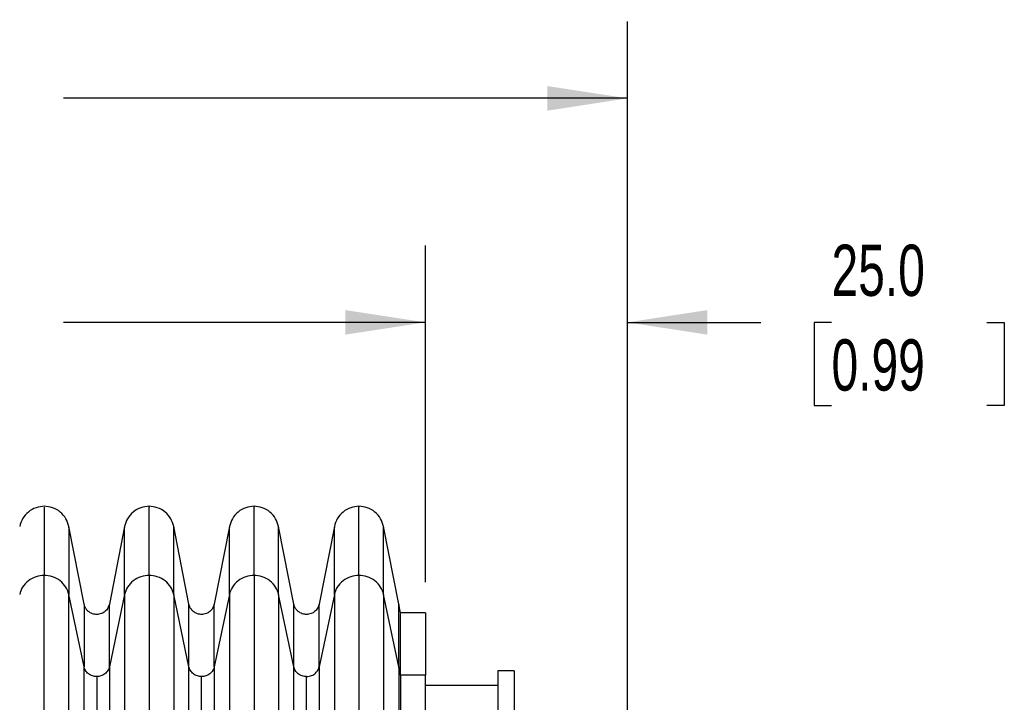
# Model space of a CAD drawing. Header units: millimetres. Extents: x 19 to 819, y 19 to 629.
# Tile 24 of 46: x 471 to 593, y 316 to 401. Entities that reach past the tile are written whole.
import ezdxf

# ---------------------------------------------------------------- set-up
doc = ezdxf.new("R2010")
doc.units = ezdxf.units.MM
doc.header["$LTSCALE"] = 3
doc.layers.add('DIMENSIONS', color=140, linetype='Continuous', lineweight=25)
doc.styles.add('SLDTEXTSTYLE0', font='TXT', dxfattribs={"width": 0.7})
doc.dimstyles.new('SLDDIMSTYLE1', dxfattribs={"dimtxt": 6.474023, "dimasz": 9.906, "dimexe": 0, "dimexo": 0.0625, "dimgap": 1.618506, "dimtad": 0, "dimtih": 1, "dimtoh": 1, "dimrnd": 1e-09, "dimzin": 4, "dimdsep": 46, "dimtxsty": 'SLDTEXTSTYLE0', "dimsah": 1, "dimcen": 0.09, "dimadec": 0, "dimazin": 1, "dimtfac": 1, "dimtmove": 0, "dimatfit": 0, "dimfxl": 0, "dimfrac": 2, "dimtolj": 1, "dimtzin": 12, "dimarcsym": 0})
doc.dimstyles.new('SLDDIMSTYLE2', dxfattribs={"dimtxt": 6.474023, "dimasz": 9.906, "dimexe": 0, "dimexo": 0.0625, "dimgap": 1.618506, "dimtad": 0, "dimtih": 1, "dimtoh": 1, "dimrnd": 1e-09, "dimzin": 12, "dimdsep": 46, "dimtxsty": 'SLDTEXTSTYLE0', "dimsah": 1, "dimcen": 0.09, "dimadec": 0, "dimazin": 3, "dimtfac": 1, "dimtofl": 0, "dimtmove": 0, "dimatfit": 3, "dimfxl": 0, "dimfrac": 2, "dimtolj": 1, "dimtzin": 12, "dimarcsym": 0})

# ---------------------------------------------------------------- blocks, each defined once
blk = doc.blocks.new('_D_2')
at = {"layer": 'DIMENSIONS'}
for p, q in [((390.02, 323.79), (390.02, 372.69)), ((521.49, 330.99), (521.49, 372.69)), ((390.02, 363.17), (439.85, 363.17)), ((448.63, 363.17), (446.45, 363.17)), ((446.45, 363.17), (446.45, 352.88)), ((467.86, 363.17), (470.04, 363.17)), ((470.04, 363.17), (470.04, 352.88)), ((521.49, 363.17), (476.64, 363.17)), ((446.45, 352.88), (448.63, 352.88)), ((470.04, 352.88), (467.86, 352.88))]:
    blk.add_line(p, q, dxfattribs=at)
for points in [[(390.02, 363.17), (399.93, 361.65), (399.93, 364.69)], [(521.49, 363.17), (511.58, 364.69), (511.58, 361.65)]]:
    blk.add_solid(points, dxfattribs=at)
at = {"layer": 'DIMENSIONS', "char_height": 6.35, "attachment_point": 1, "style": 'SLDTEXTSTYLE0'}
for s, insert in [('131.5', (445.93, 372.8)), ('5.18', (448.63, 361.07))]:
    blk.add_mtext(s, dxfattribs=dict(at, insert=insert))
blk = doc.blocks.new('_D_3')
at = {"layer": 'DIMENSIONS'}
for p, q in [((521.49, 330.99), (521.49, 372.69)), ((546.52, 303.22), (546.52, 372.69)), ((521.49, 363.17), (502.44, 363.17)), ((546.52, 363.17), (563.05, 363.17)), ((571.82, 363.17), (569.65, 363.17)), ((569.65, 363.17), (569.65, 352.88)), ((591.06, 363.17), (593.23, 363.17)), ((593.23, 363.17), (593.23, 352.88)), ((569.65, 352.88), (571.82, 352.88)), ((593.23, 352.88), (591.06, 352.88))]:
    blk.add_line(p, q, dxfattribs=at)
for points in [[(521.49, 363.17), (511.58, 364.69), (511.58, 361.65)], [(546.52, 363.17), (556.43, 361.65), (556.43, 364.69)]]:
    blk.add_solid(points, dxfattribs=at)
at = {"layer": 'DIMENSIONS', "char_height": 6.35, "attachment_point": 1, "style": 'SLDTEXTSTYLE0'}
for s, insert in [('25.0', (571.82, 372.8)), ('0.99', (571.82, 361.07))]:
    blk.add_mtext(s, dxfattribs=dict(at, insert=insert))
blk = doc.blocks.new('_D_4')
at = {"layer": 'DIMENSIONS'}
for p, q in [((354.02, 320.34), (354.02, 400.45)), ((546.52, 303.22), (546.52, 400.45)), ((354.02, 390.93), (439.85, 390.93)), ((448.63, 390.93), (446.45, 390.93)), ((446.45, 390.93), (446.45, 380.64)), ((467.86, 390.93), (470.04, 390.93)), ((470.04, 390.93), (470.04, 380.64)), ((546.52, 390.93), (476.64, 390.93)), ((446.45, 380.64), (448.63, 380.64)), ((470.04, 380.64), (467.86, 380.64))]:
    blk.add_line(p, q, dxfattribs=at)
for points in [[(354.02, 390.93), (363.93, 389.4), (363.93, 392.45)], [(546.52, 390.93), (536.61, 392.45), (536.61, 389.4)]]:
    blk.add_solid(points, dxfattribs=at)
at = {"layer": 'DIMENSIONS', "char_height": 6.35, "attachment_point": 1, "style": 'SLDTEXTSTYLE0'}
for s, insert in [('192.5', (445.93, 400.56)), ('7.58', (448.63, 388.82))]:
    blk.add_mtext(s, dxfattribs=dict(at, insert=insert))

msp = doc.modelspace()

# ---------------------------------------------------------------- linework, layer by layer
for p, q in [((479.183, 328.269), (477.295, 337.875)), ((484.211, 337.875), (482.323, 328.269)), ((492.183, 328.269), (490.295, 337.875)), ((497.211, 337.875), (495.323, 328.269)), ((505.183, 328.269), (503.295, 337.875)), ((510.211, 337.875), (508.323, 328.269)), ((518.183, 328.269), (516.295, 337.875)), ((487.253, 331.806), (487.253, 306.408)), ((500.253, 331.806), (500.253, 306.408)), ((513.253, 331.806), (513.253, 306.408)), ((477.295, 305.885), (477.295, 329.468)), ((479.183, 320.49), (477.295, 329.468)), ((484.211, 329.468), (482.323, 320.49)), ((484.211, 329.468), (484.211, 305.885)), ((490.295, 329.468), (490.295, 305.885)), ((492.183, 320.49), (490.295, 329.468)), ((497.211, 329.468), (495.323, 320.49)), ((497.211, 329.468), (497.211, 305.885)), ((503.295, 329.468), (503.295, 305.885)), ((505.183, 320.49), (503.295, 329.468)), ((510.211, 329.468), (508.323, 320.49)), ((510.211, 329.468), (510.211, 305.885)), ((516.295, 329.468), (516.295, 305.885)), ((518.183, 320.49), (516.295, 329.468)), ((518.397, 327.177), (518.183, 328.269)), ((521.485, 327.177), (518.397, 327.177)), ((479.183, 303.879), (479.183, 320.49)), ((482.323, 320.49), (482.323, 303.879)), ((492.183, 303.879), (492.183, 320.49)), ((495.323, 320.49), (495.323, 303.879)), ((505.183, 303.879), (505.183, 320.49)), ((508.323, 320.49), (508.323, 303.879)), ((518.183, 320.49), (518.183, 303.879)), ((518.397, 319.47), (518.183, 320.49)), ((532.485, 319.977), (530.485, 319.977)), ((480.753, 319.283), (480.753, 303.609)), ((493.753, 303.609), (493.753, 319.283)), ((506.753, 303.609), (506.753, 319.283)), ((518.397, 319.47), (518.397, 303.651)), ((521.485, 319.47), (518.397, 319.47)), ((530.485, 318.177), (521.485, 318.177))]:
    msp.add_line(p, q)
for points, knots in [([(474.253, 340.377), (473.908, 340.344), (473.196, 340.275), (472.246, 339.717), (471.516, 338.892), (471.31, 338.207), (471.211, 337.875)], [0, 0, 0, 0, 0.2424477, 0.5, 0.7575523, 1, 1, 1, 1]), ([(477.295, 337.875), (477.195, 338.207), (476.99, 338.892), (476.259, 339.717), (475.309, 340.275), (474.598, 340.344), (474.253, 340.377)], [0, 0, 0, 0, 0.2424477, 0.5, 0.7575523, 1, 1, 1, 1]), ([(474.253, 340.266), (474.253, 340.284), (474.253, 340.336), (474.253, 339.467), (474.253, 337.748), (474.253, 335.237), (474.253, 332.95), (474.253, 331.806)], [0, 0, 0, 0, 0.1200322, 0.3400538, 0.5601316, 0.7800447, 1, 1, 1, 1]), ([(487.253, 340.377), (486.908, 340.344), (486.196, 340.275), (485.246, 339.717), (484.516, 338.892), (484.31, 338.207), (484.211, 337.875)], [0, 0, 0, 0, 0.24244769, 0.5, 0.75755231, 1, 1, 1, 1]), ([(490.295, 337.875), (490.195, 338.207), (489.99, 338.892), (489.259, 339.717), (488.309, 340.275), (487.598, 340.344), (487.253, 340.377)], [0, 0, 0, 0, 0.2424477, 0.5, 0.7575523, 1, 1, 1, 1]), ([(487.253, 331.806), (487.253, 332.969), (487.253, 335.295), (487.253, 337.832), (487.253, 339.539), (487.253, 340.365), (487.253, 340.29), (487.253, 340.266)], [0, 0, 0, 0, 0.2239628, 0.4478712, 0.6719515, 0.8959739, 1, 1, 1, 1]), ([(500.253, 340.377), (499.908, 340.344), (499.196, 340.275), (498.246, 339.717), (497.516, 338.892), (497.31, 338.207), (497.211, 337.875)], [0, 0, 0, 0, 0.2424477, 0.5, 0.7575523, 1, 1, 1, 1]), ([(503.295, 337.875), (503.195, 338.207), (502.99, 338.892), (502.259, 339.717), (501.309, 340.275), (500.598, 340.344), (500.253, 340.377)], [0, 0, 0, 0, 0.2424477, 0.5, 0.7575523, 1, 1, 1, 1]), ([(500.253, 331.806), (500.253, 332.969), (500.253, 335.295), (500.253, 337.832), (500.253, 339.539), (500.253, 340.365), (500.253, 340.29), (500.253, 340.266)], [0, 0, 0, 0, 0.2239628, 0.4478712, 0.6719515, 0.8959739, 1, 1, 1, 1]), ([(513.253, 340.377), (512.908, 340.344), (512.196, 340.275), (511.246, 339.717), (510.516, 338.892), (510.31, 338.207), (510.211, 337.875)], [0, 0, 0, 0, 0.2424477, 0.5, 0.7575523, 1, 1, 1, 1]), ([(516.295, 337.875), (516.195, 338.207), (515.99, 338.892), (515.259, 339.717), (514.309, 340.275), (513.598, 340.344), (513.253, 340.377)], [0, 0, 0, 0, 0.2424477, 0.5, 0.7575523, 1, 1, 1, 1]), ([(513.253, 331.806), (513.253, 332.969), (513.253, 335.295), (513.253, 337.832), (513.253, 339.539), (513.253, 340.365), (513.253, 340.29), (513.253, 340.266)], [0, 0, 0, 0, 0.2239628, 0.4478712, 0.6719515, 0.8959739, 1, 1, 1, 1]), ([(477.295, 337.766), (477.295, 337.784), (477.295, 337.835), (477.295, 336.983), (477.295, 335.299), (477.295, 332.835), (477.295, 330.591), (477.295, 329.468)], [0, 0, 0, 0, 0.119902, 0.3397205, 0.559709, 0.7797208, 1, 1, 1, 1]), ([(484.211, 329.468), (484.211, 330.61), (484.211, 332.892), (484.211, 335.381), (484.211, 337.054), (484.211, 337.864), (484.211, 337.79), (484.211, 337.766)], [0, 0, 0, 0, 0.224292, 0.4482972, 0.6722817, 0.8960942, 1, 1, 1, 1]), ([(490.295, 329.468), (490.295, 330.61), (490.295, 332.892), (490.295, 335.381), (490.295, 337.054), (490.295, 337.864), (490.295, 337.79), (490.295, 337.766)], [0, 0, 0, 0, 0.224292, 0.4482972, 0.6722817, 0.8960942, 1, 1, 1, 1]), ([(497.211, 329.468), (497.211, 330.61), (497.211, 332.892), (497.211, 335.381), (497.211, 337.054), (497.211, 337.864), (497.211, 337.79), (497.211, 337.766)], [0, 0, 0, 0, 0.224292, 0.44829723, 0.67228167, 0.89609421, 1, 1, 1, 1]), ([(503.295, 329.468), (503.295, 330.61), (503.295, 332.892), (503.295, 335.381), (503.295, 337.054), (503.295, 337.864), (503.295, 337.79), (503.295, 337.766)], [0, 0, 0, 0, 0.224292, 0.44829723, 0.67228167, 0.89609421, 1, 1, 1, 1]), ([(510.211, 329.468), (510.211, 330.61), (510.211, 332.892), (510.211, 335.381), (510.211, 337.054), (510.211, 337.864), (510.211, 337.79), (510.211, 337.766)], [0, 0, 0, 0, 0.224292, 0.4482972, 0.6722817, 0.8960942, 1, 1, 1, 1]), ([(516.295, 329.468), (516.295, 330.61), (516.295, 332.892), (516.295, 335.381), (516.295, 337.054), (516.295, 337.864), (516.295, 337.79), (516.295, 337.766)], [0, 0, 0, 0, 0.224292, 0.4482972, 0.6722817, 0.8960942, 1, 1, 1, 1]), ([(474.253, 331.806), (473.925, 331.806), (473.577, 331.756), (472.898, 331.536), (472.569, 331.366), (471.997, 330.926), (471.755, 330.658), (471.394, 330.078), (471.274, 329.769), (471.211, 329.468)], [0, 0, 0, 0, 0.25, 0.25, 0.5, 0.5, 0.75, 0.75, 1, 1, 1, 1]), ([(474.253, 306.408), (474.253, 307.771), (474.253, 309.138), (474.253, 311.846), (474.253, 313.187), (474.253, 315.81), (474.253, 317.092), (474.253, 319.562), (474.253, 320.75), (474.253, 323.004), (474.253, 324.069), (474.253, 326.051), (474.253, 326.969), (474.253, 328.64), (474.253, 329.393), (474.253, 330.728), (474.253, 331.31), (474.253, 331.806)], [0, 0, 0, 0, 0.125, 0.125, 0.25, 0.25, 0.375, 0.375, 0.5, 0.5, 0.625, 0.625, 0.75, 0.75, 0.875, 0.875, 1, 1, 1, 1]), ([(477.295, 329.468), (477.231, 329.769), (477.112, 330.078), (476.75, 330.658), (476.508, 330.926), (475.936, 331.366), (475.607, 331.536), (474.929, 331.756), (474.581, 331.806), (474.253, 331.806)], [0, 0, 0, 0, 0.25, 0.25, 0.5, 0.5, 0.75, 0.75, 1, 1, 1, 1]), ([(487.253, 331.806), (486.925, 331.806), (486.577, 331.756), (485.898, 331.536), (485.569, 331.366), (484.997, 330.926), (484.755, 330.658), (484.394, 330.078), (484.274, 329.769), (484.211, 329.468)], [0, 0, 0, 0, 0.25, 0.25, 0.5, 0.5, 0.75, 0.75, 1, 1, 1, 1]), ([(490.295, 329.468), (490.231, 329.769), (490.112, 330.078), (489.75, 330.658), (489.508, 330.926), (488.936, 331.366), (488.607, 331.536), (487.929, 331.756), (487.581, 331.806), (487.253, 331.806)], [0, 0, 0, 0, 0.25, 0.25, 0.5, 0.5, 0.75, 0.75, 1, 1, 1, 1]), ([(500.253, 331.806), (499.925, 331.806), (499.577, 331.756), (498.898, 331.536), (498.569, 331.366), (497.997, 330.926), (497.755, 330.658), (497.394, 330.078), (497.274, 329.769), (497.211, 329.468)], [0, 0, 0, 0, 0.25, 0.25, 0.5, 0.5, 0.75, 0.75, 1, 1, 1, 1]), ([(503.295, 329.468), (503.231, 329.769), (503.112, 330.078), (502.75, 330.658), (502.508, 330.926), (501.936, 331.366), (501.607, 331.536), (500.929, 331.756), (500.581, 331.806), (500.253, 331.806)], [0, 0, 0, 0, 0.25, 0.25, 0.5, 0.5, 0.75, 0.75, 1, 1, 1, 1]), ([(513.253, 331.806), (512.925, 331.806), (512.577, 331.756), (511.898, 331.536), (511.569, 331.366), (510.997, 330.926), (510.755, 330.658), (510.394, 330.078), (510.274, 329.769), (510.211, 329.468)], [0, 0, 0, 0, 0.25, 0.25, 0.5, 0.5, 0.75, 0.75, 1, 1, 1, 1]), ([(516.295, 329.468), (516.231, 329.769), (516.112, 330.078), (515.75, 330.658), (515.508, 330.926), (514.936, 331.366), (514.607, 331.536), (513.929, 331.756), (513.581, 331.806), (513.253, 331.806)], [0, 0, 0, 0, 0.25, 0.25, 0.5, 0.5, 0.75, 0.75, 1, 1, 1, 1]), ([(482.323, 328.269), (482.268, 328.088), (482.158, 327.73), (481.793, 327.327), (481.391, 327.09), (480.967, 326.973), (480.477, 326.969), (480.014, 327.13), (479.661, 327.391), (479.433, 327.652), (479.265, 327.949), (479.21, 328.164), (479.183, 328.269)], [0, 0, 0, 0, 0.1277819, 0.2533424, 0.3604271, 0.443219, 0.5510778, 0.691267, 0.7692734, 0.8486088, 0.9263405, 1, 1, 1, 1]), ([(495.323, 328.269), (495.268, 328.088), (495.158, 327.73), (494.793, 327.327), (494.391, 327.09), (493.967, 326.973), (493.477, 326.969), (493.014, 327.13), (492.661, 327.391), (492.433, 327.652), (492.265, 327.949), (492.21, 328.164), (492.183, 328.269)], [0, 0, 0, 0, 0.1277819, 0.2533424, 0.3604271, 0.443219, 0.5510778, 0.691267, 0.7692734, 0.8486088, 0.9263405, 1, 1, 1, 1]), ([(508.323, 328.269), (508.268, 328.088), (508.158, 327.73), (507.793, 327.327), (507.391, 327.09), (506.967, 326.973), (506.477, 326.969), (506.014, 327.13), (505.661, 327.391), (505.433, 327.652), (505.265, 327.949), (505.21, 328.164), (505.183, 328.269)], [0, 0, 0, 0, 0.1277819, 0.2533424, 0.3604271, 0.443219, 0.5510778, 0.691267, 0.7692734, 0.8486088, 0.9263405, 1, 1, 1, 1]), ([(479.183, 328.169), (479.183, 328.185), (479.183, 328.232), (479.183, 327.448), (479.183, 325.894), (479.183, 323.614), (479.183, 321.533), (479.183, 320.49)], [0, 0, 0, 0, 0.119331, 0.3382921, 0.5579073, 0.7783422, 1, 1, 1, 1]), ([(482.323, 320.49), (482.323, 321.551), (482.323, 323.667), (482.323, 325.97), (482.323, 327.513), (482.323, 328.258), (482.323, 328.19), (482.323, 328.169)], [0, 0, 0, 0, 0.2256839, 0.4500951, 0.6736681, 0.8965855, 1, 1, 1, 1]), ([(492.183, 320.49), (492.183, 321.551), (492.183, 323.667), (492.183, 325.97), (492.183, 327.513), (492.183, 328.258), (492.183, 328.19), (492.183, 328.169)], [0, 0, 0, 0, 0.2256839, 0.4500951, 0.6736681, 0.8965855, 1, 1, 1, 1]), ([(495.323, 320.49), (495.323, 321.551), (495.323, 323.667), (495.323, 325.97), (495.323, 327.513), (495.323, 328.258), (495.323, 328.19), (495.323, 328.169)], [0, 0, 0, 0, 0.2256839, 0.4500951, 0.6736681, 0.8965855, 1, 1, 1, 1]), ([(505.183, 320.49), (505.183, 321.551), (505.183, 323.667), (505.183, 325.97), (505.183, 327.513), (505.183, 328.258), (505.183, 328.19), (505.183, 328.169)], [0, 0, 0, 0, 0.2256839, 0.4500951, 0.6736681, 0.8965855, 1, 1, 1, 1]), ([(508.323, 320.49), (508.323, 321.551), (508.323, 323.667), (508.323, 325.97), (508.323, 327.513), (508.323, 328.258), (508.323, 328.19), (508.323, 328.169)], [0, 0, 0, 0, 0.2256839, 0.4500951, 0.6736681, 0.8965855, 1, 1, 1, 1]), ([(518.183, 320.49), (518.183, 321.551), (518.183, 323.667), (518.183, 325.97), (518.183, 327.513), (518.183, 328.258), (518.183, 328.19), (518.183, 328.169)], [0, 0, 0, 0, 0.2256839, 0.4500951, 0.6736681, 0.8965855, 1, 1, 1, 1]), ([(518.397, 319.47), (518.397, 320.522), (518.397, 322.619), (518.397, 324.901), (518.397, 326.429), (518.397, 327.167), (518.397, 327.099), (518.397, 327.078)], [0, 0, 0, 0, 0.2258569, 0.4503187, 0.6738407, 0.8966469, 1, 1, 1, 1]), ([(521.485, 327.177), (521.485, 327.176), (521.485, 327.174), (521.485, 327.157), (521.485, 327.13), (521.485, 327.092), (521.485, 327.043), (521.485, 326.983), (521.485, 326.912), (521.485, 326.83), (521.485, 326.737), (521.485, 326.633), (521.485, 326.519), (521.485, 326.393), (521.485, 326.256), (521.485, 326.109), (521.485, 325.951), (521.485, 325.781), (521.485, 325.601), (521.485, 325.41), (521.485, 325.15), (521.485, 324.808), (521.485, 324.365), (521.485, 323.886), (521.485, 323.368), (521.485, 322.813), (521.485, 322.22), (521.485, 321.59), (521.485, 320.922), (521.485, 320.218), (521.485, 319.72), (521.485, 319.47)], [0, 0, 0, 0, 0.0260643, 0.0521283, 0.0781946, 0.104266, 0.130345, 0.1564344, 0.1825366, 0.2086545, 0.2347905, 0.2609474, 0.2871277, 0.3133341, 0.3395691, 0.3658354, 0.3921355, 0.418472, 0.4448475, 0.4712645, 0.4977256, 0.5470373, 0.5965109, 0.6461622, 0.696007, 0.7460611, 0.7963396, 0.8468579, 0.897631, 0.9486735, 1, 1, 1, 1]), ([(480.753, 319.283), (480.583, 319.283), (480.404, 319.309), (480.054, 319.422), (479.884, 319.51), (479.589, 319.737), (479.464, 319.876), (479.277, 320.175), (479.215, 320.334), (479.183, 320.49)], [0, 0, 0, 0, 0.25, 0.25, 0.5, 0.5, 0.75, 0.75, 1, 1, 1, 1]), ([(482.323, 320.49), (482.29, 320.334), (482.228, 320.175), (482.042, 319.876), (481.917, 319.737), (481.622, 319.51), (481.452, 319.422), (481.102, 319.309), (480.922, 319.283), (480.753, 319.283)], [0, 0, 0, 0, 0.25, 0.25, 0.5, 0.5, 0.75, 0.75, 1, 1, 1, 1]), ([(493.753, 319.283), (493.583, 319.283), (493.404, 319.309), (493.054, 319.422), (492.884, 319.51), (492.589, 319.737), (492.464, 319.876), (492.277, 320.175), (492.215, 320.334), (492.183, 320.49)], [0, 0, 0, 0, 0.25, 0.25, 0.5, 0.5, 0.75, 0.75, 1, 1, 1, 1]), ([(495.323, 320.49), (495.29, 320.334), (495.228, 320.175), (495.042, 319.876), (494.917, 319.737), (494.622, 319.51), (494.452, 319.422), (494.102, 319.309), (493.922, 319.283), (493.753, 319.283)], [0, 0, 0, 0, 0.25, 0.25, 0.5, 0.5, 0.75, 0.75, 1, 1, 1, 1]), ([(506.753, 319.283), (506.583, 319.283), (506.404, 319.309), (506.054, 319.422), (505.884, 319.51), (505.589, 319.737), (505.464, 319.876), (505.277, 320.175), (505.215, 320.334), (505.183, 320.49)], [0, 0, 0, 0, 0.25, 0.25, 0.5, 0.5, 0.75, 0.75, 1, 1, 1, 1]), ([(506.753, 319.283), (506.972, 319.283), (507.191, 319.327), (507.578, 319.482), (507.745, 319.592), (508.012, 319.839), (508.111, 319.975), (508.254, 320.24), (508.297, 320.37), (508.323, 320.49)], [0, 0, 0, 0, 0.25, 0.25, 0.5, 0.5, 0.75, 0.75, 1, 1, 1, 1]), ([(530.485, 319.977), (530.485, 319.976), (530.485, 319.975), (530.485, 319.961), (530.485, 319.938), (530.485, 319.906), (530.485, 319.866), (530.485, 319.816), (530.485, 319.757), (530.485, 319.689), (530.485, 319.612), (530.485, 319.527), (530.485, 319.432), (530.485, 319.328), (530.485, 319.214), (530.485, 319.092), (530.485, 318.961), (530.485, 318.821), (530.485, 318.672), (530.485, 318.513), (530.485, 318.346), (530.485, 318.17), (530.485, 317.984), (530.485, 317.79), (530.485, 317.586), (530.485, 317.374), (530.485, 317.152), (530.485, 316.921), (530.485, 316.682), (530.485, 316.433), (530.485, 316.175), (530.485, 315.908), (530.485, 315.632), (530.485, 315.347), (530.485, 315.053), (530.485, 314.75), (530.485, 314.438), (530.485, 314.117), (530.485, 313.787), (530.485, 313.448), (530.485, 313.1), (530.485, 312.861), (530.485, 312.741)], [0, 0, 0, 0, 0.0244584, 0.0489172, 0.0733786, 0.0978449, 0.1223182, 0.1468007, 0.1712947, 0.1958023, 0.2203257, 0.2448671, 0.2694287, 0.2940126, 0.3186211, 0.3432562, 0.3679202, 0.3926152, 0.4173433, 0.4421067, 0.4669075, 0.4917478, 0.5166296, 0.5415552, 0.5665266, 0.5915458, 0.6166149, 0.641736, 0.6669111, 0.6921422, 0.7174313, 0.7427804, 0.7681915, 0.7936665, 0.8192075, 0.8448163, 0.8704948, 0.896245, 0.9220688, 0.947968, 0.9739444, 1, 1, 1, 1]), ([(532.485, 319.977), (532.485, 319.976), (532.485, 319.975), (532.485, 319.961), (532.485, 319.938), (532.485, 319.906), (532.485, 319.866), (532.485, 319.816), (532.485, 319.757), (532.485, 319.689), (532.485, 319.613), (532.485, 319.527), (532.485, 319.432), (532.485, 319.328), (532.485, 319.215), (532.485, 319.092), (532.485, 318.961), (532.485, 318.821), (532.485, 318.672), (532.485, 318.513), (532.485, 318.346), (532.485, 318.17), (532.485, 317.984), (532.485, 317.79), (532.485, 317.586), (532.485, 317.374), (532.485, 317.152), (532.485, 316.921), (532.485, 316.682), (532.485, 316.433), (532.485, 316.175), (532.485, 315.908), (532.485, 315.632), (532.485, 315.347), (532.485, 315.053), (532.485, 314.75), (532.485, 314.438), (532.485, 314.117), (532.485, 313.787), (532.485, 313.448), (532.485, 313.1), (532.485, 312.861), (532.485, 312.741)], [0, 0, 0, 0, 0.0244577, 0.0489159, 0.0733767, 0.0978424, 0.1223151, 0.1467971, 0.1712906, 0.1957977, 0.2203207, 0.2448617, 0.269423, 0.2940066, 0.3186148, 0.3432497, 0.3679135, 0.3926083, 0.4173363, 0.4420996, 0.4669003, 0.4917406, 0.5166225, 0.5415481, 0.5665195, 0.5915389, 0.6166082, 0.6417294, 0.6669047, 0.6921361, 0.7174255, 0.7427749, 0.7681864, 0.7936619, 0.8192033, 0.8448125, 0.8704916, 0.8962424, 0.9220668, 0.9479666, 0.9739437, 1, 1, 1, 1]), ([(521.485, 303.651), (521.485, 305.421), (521.485, 307.144), (521.485, 310.389), (521.485, 311.911), (521.485, 314.66), (521.485, 315.887), (521.485, 317.97), (521.485, 318.826), (521.485, 319.47)], [0, 0, 0, 0, 0.25, 0.25, 0.5, 0.5, 0.75, 0.75, 1, 1, 1, 1])]:
    msp.add_open_spline(points, degree=3, knots=knots)

# ---------------------------------------------------------------- dimensions: what is measured, and where the dimension line sits
at = {"layer": 'DIMENSIONS'}
for base, p1, p2, angle, dimstyle, picture, middle in [((546.52, 390.926), (354.02, 316.533), (546.52, 299.406), 0.00007, 'SLDDIMSTYLE2', '_D_4', (458.244, 390.926)), ((521.4852, 363.169), (390.0204, 319.9773), (521.4852, 327.1773), 0, 'SLDDIMSTYLE2', '_D_2', (458.2443, 363.169)), ((546.5205, 363.169), (521.4852, 327.1773), (546.5205, 299.4059), 0, 'SLDDIMSTYLE1', '_D_3', (581.4405, 363.169))]:
    dim = msp.add_linear_dim(base=base, p1=p1, p2=p2, angle=angle, dimstyle=dimstyle, dxfattribs=at)
    dim.commit()
    dim.dimension.update_dxf_attribs({"geometry": picture, "text_midpoint": middle, "dimtype": 160})

doc.saveas('drawing.dxf')
